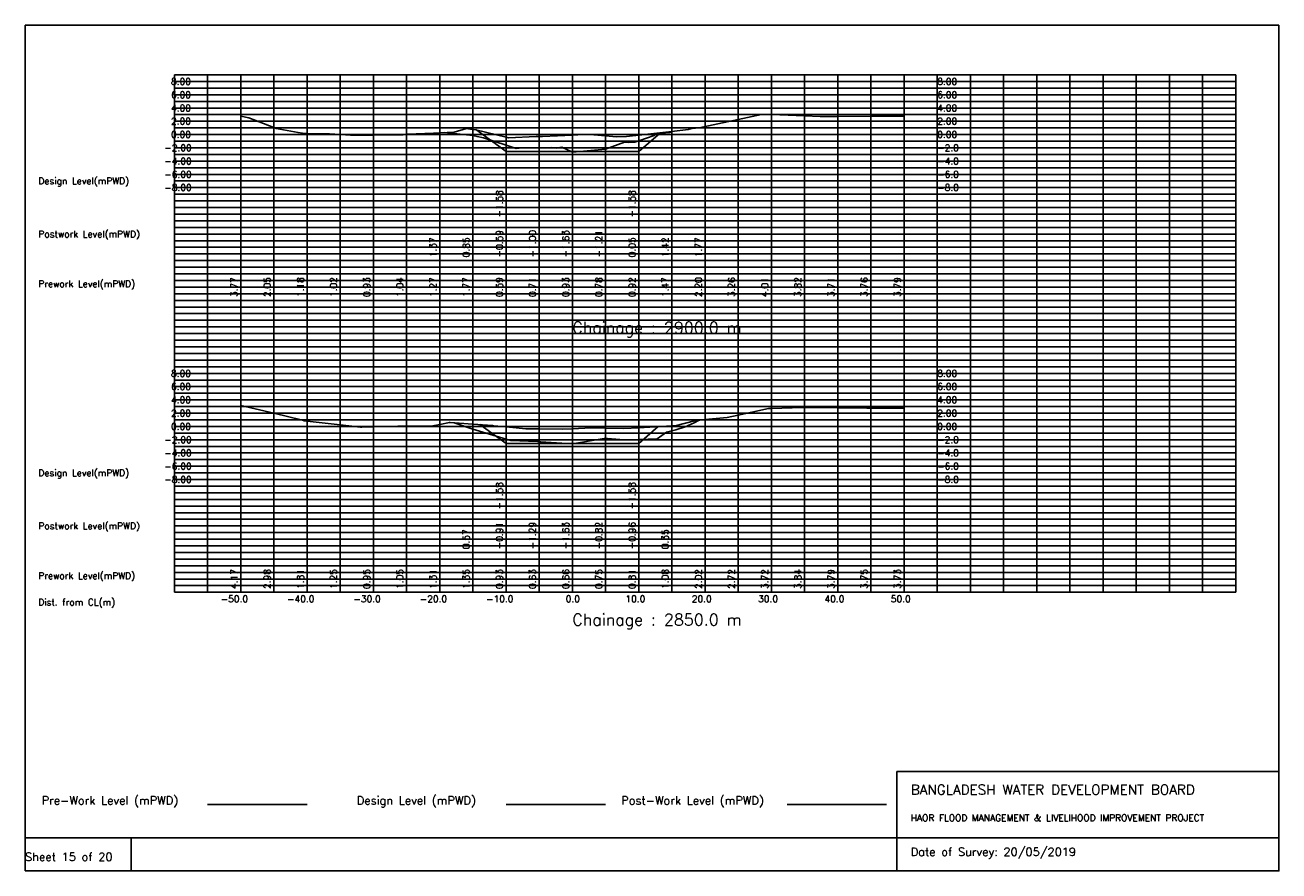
# Model space of a CAD drawing. Extents: x 0 to 189, y 0 to 128.
import ezdxf

# ---------------------------------------------------------------- set-up
doc = ezdxf.new("R2010")
doc.units = 0
doc.header["$MEASUREMENT"] = 0
doc.linetypes.add('1-1', pattern=[0])
for name, color, linetype in [('P1', 7, 'CONTINUOUS'), ('P15', 8, 'CONTINUOUS'), ('P2', 3, 'CONTINUOUS'), ('P3', 1, 'CONTINUOUS'), ('P6', 4, 'CONTINUOUS')]:
    doc.layers.add(name, color=color, linetype=linetype)
doc.styles.add('ROMAN_SIMPLEX', font='ROMANS')

msp = doc.modelspace()

# ---------------------------------------------------------------- linework, layer by layer
at = {"layer": 'P1'}
for p, q in [((0, 127.5), (0, 5)), ((0, 127.5), (189, 127.5)), ((189, 127.5), (189, 5)), ((131.4, 15), (131.403, 0)), ((131.4, 15), (189, 15)), ((16, 5), (16, 0))]:
    msp.add_line(p, q, dxfattribs=at)
at = {"layer": 'P1', "linetype": '1-1'}
msp.add_lwpolyline([(0, 0), (189, 0), (189, 5), (0, 5), (0, 0)], dxfattribs=at)
at = {"layer": 'P15', "linetype": '1-1'}
for points in [[(22.5, 120), (182.5, 120)], [(22.5, 42), (22.5, 120)], [(27.5, 42), (27.5, 120)], [(32.5, 42), (32.5, 120)], [(37.5, 42), (37.5, 120)], [(42.5, 42), (42.5, 120)], [(47.5, 42), (47.5, 120)], [(52.5, 42), (52.5, 120)], [(57.5, 42), (57.5, 120)], [(62.5, 42), (62.5, 120)], [(67.5, 42), (67.5, 120)], [(72.5, 42), (72.5, 120)], [(77.5, 42), (77.5, 120)], [(82.5, 42), (82.5, 120)], [(87.5, 42), (87.5, 120)], [(92.5, 42), (92.5, 120)], [(97.5, 42), (97.5, 120)], [(102.5, 42), (102.5, 120)], [(107.5, 42), (107.5, 120)], [(112.5, 42), (112.5, 120)], [(117.5, 42), (117.5, 120)], [(122.5, 42), (122.5, 120)], [(127.5, 42), (127.5, 120)], [(132.5, 42), (132.5, 120)], [(137.5, 42), (137.5, 120)], [(142.5, 42), (142.5, 120)], [(147.5, 42), (147.5, 120)], [(152.5, 42), (152.5, 120)], [(157.5, 42), (157.5, 120)], [(162.5, 42), (162.5, 120)], [(167.5, 42), (167.5, 120)], [(172.5, 42), (172.5, 120)], [(177.5, 42), (177.5, 120)], [(182.5, 42), (182.5, 120)], [(22.5, 119), (182.5, 119)], [(22.5, 118), (182.5, 118)], [(22.5, 117), (182.5, 117)], [(22.5, 116), (182.5, 116)], [(22.5, 115), (182.5, 115)], [(22.5, 114), (182.5, 114)], [(22.5, 113), (182.5, 113)], [(22.5, 112), (182.5, 112)], [(22.5, 111), (182.5, 111)], [(22.5, 110), (182.5, 110)], [(22.5, 109), (182.5, 109)], [(22.5, 108), (182.5, 108)], [(22.5, 107), (182.5, 107)], [(22.5, 106), (182.5, 106)], [(22.5, 105), (182.5, 105)], [(22.5, 104), (182.5, 104)], [(22.5, 103), (182.5, 103)], [(22.5, 102), (182.5, 102)], [(22.5, 101), (182.5, 101)], [(22.5, 100), (182.5, 100)], [(22.5, 99), (182.5, 99)], [(22.5, 98), (182.5, 98)], [(22.5, 97), (182.5, 97)], [(22.5, 96), (182.5, 96)], [(22.5, 95), (182.5, 95)], [(22.5, 94), (182.5, 94)], [(22.5, 93), (182.5, 93)], [(22.5, 92), (182.5, 92)], [(22.5, 91), (182.5, 91)], [(22.5, 90), (182.5, 90)], [(22.5, 89), (182.5, 89)], [(22.5, 88), (182.5, 88)], [(22.5, 87), (182.5, 87)], [(22.5, 86), (182.5, 86)], [(22.5, 85), (182.5, 85)], [(22.5, 84), (182.5, 84)], [(22.5, 83), (182.5, 83)], [(22.5, 82), (182.5, 82)], [(22.5, 81), (182.5, 81)], [(22.5, 80), (182.5, 80)], [(22.5, 79), (182.5, 79)], [(22.5, 78), (182.5, 78)], [(22.5, 77), (182.5, 77)], [(22.5, 76), (182.5, 76)], [(22.5, 75), (182.5, 75)], [(22.5, 74), (182.5, 74)], [(22.5, 73), (182.5, 73)], [(22.5, 72), (182.5, 72)], [(22.5, 71), (182.5, 71)], [(22.5, 70), (182.5, 70)], [(22.5, 69), (182.5, 69)], [(22.5, 68), (182.5, 68)], [(22.5, 67), (182.5, 67)], [(22.5, 66), (182.5, 66)], [(22.5, 65), (182.5, 65)], [(22.5, 64), (182.5, 64)], [(22.5, 63), (182.5, 63)], [(22.5, 62), (182.5, 62)], [(22.5, 61), (182.5, 61)], [(22.5, 60), (182.5, 60)], [(22.5, 59), (182.5, 59)], [(22.5, 58), (182.5, 58)], [(22.5, 57), (182.5, 57)], [(22.5, 56), (182.5, 56)], [(22.5, 55), (182.5, 55)], [(22.5, 54), (182.5, 54)], [(22.5, 53), (182.5, 53)], [(22.5, 52), (182.5, 52)], [(22.5, 51), (182.5, 51)], [(22.5, 50), (182.5, 50)], [(22.5, 49), (182.5, 49)], [(22.5, 48), (182.5, 48)], [(22.5, 47), (182.5, 47)], [(22.5, 46), (182.5, 46)], [(22.5, 45), (182.5, 45)], [(22.5, 44), (182.5, 44)], [(22.5, 43), (182.5, 43)], [(22.5, 42), (182.5, 42)]]:
    msp.add_lwpolyline(points, dxfattribs=at)
at = {"layer": 'P2'}
msp.add_line((27.5, 10), (42.5, 10), dxfattribs=at)
at = {"layer": 'P2', "linetype": '1-1'}
for points in [[(32.5, 113.7651), (33.7055, 113.5336), (37.5, 112.055), (37.8658, 111.9124), (41.1617, 111.2842), (41.8371, 111.1922), (42.5, 111.1817), (45.8742, 111.1279), (47.5, 111.0197), (49.0776, 110.9146), (52.5, 110.9297), (55.7059, 110.9438), (56.4, 110.9622), (57.0103, 110.9622), (57.5, 111.0404), (57.6248, 111.0603), (61.5577, 111.2309), (62.5, 111.2659), (64.6571, 111.346), (66.5221, 111.9177), (67.1665, 111.8063), (67.5, 111.7748), (67.934, 111.7339), (72.5, 110.5924), (72.8696, 110.5), (77.0287, 110.7164), (77.5, 110.7115), (77.9733, 110.7066), (82.5, 110.928), (84.1706, 111.0091), (85.1165, 110.99), (87.5, 110.7805), (89.1724, 110.6334), (90.6631, 110.7136), (92.5, 110.9177), (97.5, 111.4731), (99.9568, 111.746), (100.56, 111.9072), (101.6307, 112.0164), (102.5, 112.2037), (103.002, 112.3119), (107.5, 113.2594), (111.0214, 114.0012), (112.219, 114.0225), (112.5, 114.0118), (117.5, 113.8199), (119.8606, 113.7294), (122.4116, 113.7055), (122.5, 113.7064), (127.5, 113.7582), (130.8912, 113.7934), (132.5, 113.7874)], [(32.5, 70.1708), (37.5, 68.978), (41.8283, 67.9454), (42.0456, 67.8695), (42.2886, 67.835), (42.5, 67.8113), (47.5, 67.2529), (50.5442, 66.9129), (50.7594, 66.909), (52.5, 66.9549), (56.1801, 67.0517), (57.5, 67.0514), (61.1962, 67.0506), (62.5, 67.3134), (63.9632, 67.6083), (64.0696, 67.611), (67.5, 67.3534), (70.4483, 67.1319), (70.5907, 67.1109), (72.5, 66.9314), (75.4998, 66.6494), (77.5, 66.6282), (81.0784, 66.5901), (82.5, 66.6567), (85.3016, 66.792), (87.5, 66.7479), (90.2683, 66.6925), (92.5, 66.8111), (97.5, 67.0769), (98.0002, 67.1035), (100.9244, 67.8612), (102.5, 68.0219), (105.8278, 68.3614), (107.5, 68.7222), (112.0768, 69.7098), (112.5, 69.721), (117.1974, 69.845), (117.4059, 69.837), (117.5, 69.8361), (122.5, 69.789), (126.905, 69.7474), (127.5, 69.746), (132.5, 69.7337)]]:
    msp.add_lwpolyline(points, dxfattribs=at)
at = {"layer": 'P3'}
msp.add_line((72.5, 10), (87.5, 10), dxfattribs=at)
at = {"layer": 'P3', "linetype": '1-1'}
for points in [[(67.9271, 111.7346), (72.5, 108.42), (77.5, 108.42), (82.5, 108.42), (87.5, 108.42), (92.5, 108.42), (95.7679, 111.2807)], [(68.5477, 67.2747), (72.5, 64.41), (77.5, 64.41), (82.5, 64.41), (87.5, 64.41), (92.5, 64.41), (95.4202, 66.9663)]]:
    msp.add_lwpolyline(points, dxfattribs=at)
at = {"layer": 'P6'}
msp.add_line((114.867, 10), (129.867, 10), dxfattribs=at)
at = {"layer": 'P6', "linetype": '1-1'}
for points in [[(63.2273, 111.2929), (67.5, 110.8476), (67.7157, 110.8251), (68.1403, 110.6972), (69.1035, 110.4791), (72.5, 109.405), (74.0362, 108.9193), (74.4927, 108.9539), (77.5, 108.9989), (79.3126, 109.0259), (79.5601, 108.9945), (80.0507, 108.9478), (80.9273, 109.0963), (82.5, 108.3669), (87.4976, 108.7935), (87.5, 108.7944), (90.3708, 109.8679), (90.9342, 109.8192), (91.9308, 109.8485), (92.5, 110.049), (94.8092, 110.8626), (95.0951, 111.0717), (95.3793, 111.1435), (97.1305, 111.2956), (97.4243, 111.3864), (97.5, 111.4195), (97.664, 111.4913)], [(64.6562, 67.5669), (67.5, 66.5691), (72.5, 65.0855), (73.2394, 64.8661), (77.2219, 64.7093), (77.5, 64.7077), (77.5495, 64.7074), (77.6985, 64.6946), (82.5, 64.37), (87.3015, 65.1694), (87.5, 65.1802), (87.7781, 65.1952), (90.316, 64.977), (92.5, 65.0422), (95.2851, 65.1253), (96.6966, 66.1511), (97.5, 66.3545), (98.077, 66.5007), (99.484, 66.9297), (100.8526, 67.5296), (101.632, 67.9334)]]:
    msp.add_lwpolyline(points, dxfattribs=at)

# ---------------------------------------------------------------- texts
at = {"layer": 'P1', "style": 'ROMAN_SIMPLEX'}
for s, height, rotation, p in [('8.00', 1, 360, (22, 118.5)), ('8.00', 1, 360, (137.5, 118.5)), ('6.00', 1, 360, (22, 116.5)), ('6.00', 1, 360, (137.5, 116.5)), ('4.00', 1, 360, (22, 114.5)), ('4.00', 1, 360, (137.5, 114.5)), ('2.00', 1, 360, (22, 112.5)), ('2.00', 1, 360, (137.5, 112.5)), ('0.00', 1, 360, (22, 110.5)), ('0.00', 1, 360, (137.5, 110.5)), ('-2.00', 1, 360, (21, 108.5)), ('-2.0', 1, 360, (137.5, 108.5)), ('-4.00', 1, 360, (21, 106.5)), ('-4.0', 1, 360, (137.5, 106.5)), ('Design Level(mPWD)', 1, 360, (2, 103.5)), ('-6.00', 1, 360, (21, 104.5)), ('-6.0', 1, 360, (137.5, 104.5)), ('-8.00', 1, 360, (21, 102.5)), ('-8.0', 1, 360, (137.5, 102.5)), ('-1.58', 1, 90, (72, 98.5)), ('-1.58', 1, 90, (92, 98.5)), ('Postwork Level(mPWD)', 1, 360, (2, 95.5)), ('1.37', 1, 90, (62, 92.5)), ('0.85', 1, 90, (67, 92.5)), ('-0.59', 1, 90, (72, 92.5)), ('-1.00', 1, 90, (77, 92.5)), ('-1.63', 1, 90, (82, 92.5)), ('-1.21', 1, 90, (87, 92.5)), ('0.05', 1, 90, (92, 92.5)), ('1.42', 1, 90, (97, 92.5)), ('1.77', 1, 90, (102, 92.5)), ('Prework Level(mPWD)', 1, 360, (2, 88)), ('3.77', 1, 90, (32, 86.5)), ('2.05', 1, 90, (37, 86.5)), ('1.18', 1, 90, (42, 86.5)), ('1.02', 1, 90, (47, 86.5)), ('0.93', 1, 90, (52, 86.5)), ('1.04', 1, 90, (57, 86.5)), ('1.27', 1, 90, (62, 86.5)), ('1.77', 1, 90, (67, 86.5)), ('0.59', 1, 90, (72, 86.5)), ('0.71', 1, 90, (77, 86.5)), ('0.93', 1, 90, (82, 86.5)), ('0.78', 1, 90, (87, 86.5)), ('0.92', 1, 90, (92, 86.5)), ('1.47', 1, 90, (97, 86.5)), ('2.20', 1, 90, (102, 86.5)), ('3.26', 1, 90, (107, 86.5)), ('4.01', 1, 90, (112, 86.5)), ('3.82', 1, 90, (117, 86.5)), ('3.71', 1, 90, (122, 86.5)), ('3.76', 1, 90, (127, 86.5)), ('3.79', 1, 90, (132, 86.5)), ('Chainage : 2900.0 m', 1.75, 360, (82.5, 81)), ('8.00', 1, 360, (22, 74.5)), ('8.00', 1, 360, (137.5, 74.5)), ('6.00', 1, 360, (22, 72.5)), ('6.00', 1, 360, (137.5, 72.5)), ('4.00', 1, 360, (22, 70.5)), ('4.00', 1, 360, (137.5, 70.5)), ('2.00', 1, 360, (22, 68.5)), ('2.00', 1, 360, (137.5, 68.5)), ('0.00', 1, 360, (22, 66.5)), ('0.00', 1, 360, (137.5, 66.5)), ('-2.00', 1, 360, (21, 64.5)), ('-2.0', 1, 360, (137.5, 64.5)), ('-4.00', 1, 360, (21, 62.5)), ('-4.0', 1, 360, (137.5, 62.5)), ('Design Level(mPWD)', 1, 360, (2, 59.5)), ('-6.00', 1, 360, (21, 60.5)), ('-6.0', 1, 360, (137.5, 60.5)), ('-8.00', 1, 360, (21, 58.5)), ('-8.0', 1, 360, (137.5, 58.5)), ('-1.58', 1, 90, (72, 54.5)), ('-1.58', 1, 90, (92, 54.5)), ('Postwork Level(mPWD)', 1, 360, (2, 51.5)), ('0.57', 1, 90, (67, 48.5)), ('-0.91', 1, 90, (72, 48.5)), ('-1.29', 1, 90, (77, 48.5)), ('-1.63', 1, 90, (82, 48.5)), ('-0.82', 1, 90, (87, 48.5)), ('-0.96', 1, 90, (92, 48.5)), ('0.35', 1, 90, (97, 48.5)), ('Prework Level(mPWD)', 1, 360, (2, 44)), ('4.17', 1, 90, (32, 42.5)), ('2.98', 1, 90, (37, 42.5)), ('1.81', 1, 90, (42, 42.5)), ('1.25', 1, 90, (47, 42.5)), ('0.95', 1, 90, (52, 42.5)), ('1.05', 1, 90, (57, 42.5)), ('1.31', 1, 90, (62, 42.5)), ('1.35', 1, 90, (67, 42.5)), ('0.93', 1, 90, (72, 42.5)), ('0.63', 1, 90, (77, 42.5)), ('0.66', 1, 90, (82, 42.5)), ('0.75', 1, 90, (87, 42.5)), ('0.81', 1, 90, (92, 42.5)), ('1.08', 1, 90, (97, 42.5)), ('2.02', 1, 90, (102, 42.5)), ('2.72', 1, 90, (107, 42.5)), ('3.72', 1, 90, (112, 42.5)), ('3.84', 1, 90, (117, 42.5)), ('3.79', 1, 90, (122, 42.5)), ('3.75', 1, 90, (127, 42.5)), ('3.73', 1, 90, (132, 42.5)), ('Dist. from CL(m)', 1, 360, (2, 40)), ('-50.0', 1, 360, (29.5, 40.5)), ('-40.0', 1, 360, (39.5, 40.5)), ('-30.0', 1, 360, (49.5, 40.5)), ('-20.0', 1, 360, (59.5, 40.5)), ('-10.0', 1, 360, (69.5, 40.5)), ('0.0', 1, 360, (81.5, 40.5)), ('10.0', 1, 360, (90.5, 40.5)), ('20.0', 1, 360, (100.5, 40.5)), ('30.0', 1, 360, (110.5, 40.5)), ('40.0', 1, 360, (120.5, 40.5)), ('50.0', 1, 360, (130.5, 40.5)), ('Chainage : 2850.0 m', 1.75, 360, (82.5, 37)), ('Sheet 15 of 20', 1.25, 360, (0, 1.5))]:
    msp.add_text(s, height=height, rotation=rotation, dxfattribs=at).set_placement(p)
for s, height, p in [('Pre-Work Level (mPWD)', 1.25, (2.5, 10)), ('Design Level (mPWD)', 1.25, (50, 10)), ('Post-Work Level (mPWD)', 1.25, (89.867, 10)), ('BANGLADESH WATER DEVELOPMENT BOARD', 1.5, (133.5, 11.5)), ('HAOR FLOOD MANAGEMENT & LIVELIHOOD IMPROVEMENT PROJECT', 1, (133.5, 7.5)), ('Date of Survey: 20/05/2019', 1.25, (133.5, 2.25))]:
    msp.add_text(s, height=height, dxfattribs=at).set_placement(p)

doc.saveas('drawing.dxf')
